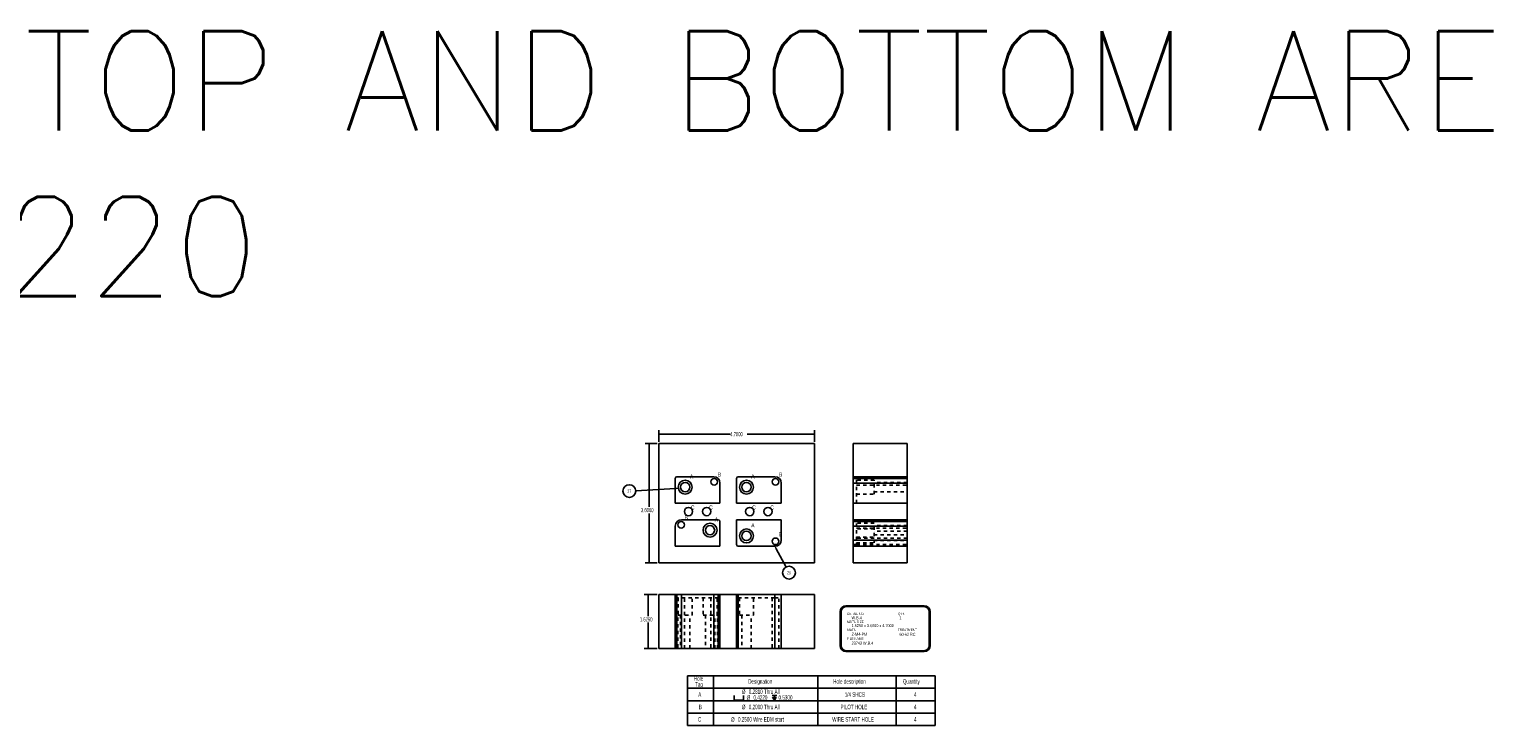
# Model space of a CAD drawing. Header units: inches. Extents: x 1802 to 2468, y -253 to -72.
# Tile 242 of 256: x 2105 to 2149, y -253 to -232. Entities that reach past the tile are written whole.
import ezdxf

# ---------------------------------------------------------------- set-up
doc = ezdxf.new("R2010")
doc.units = ezdxf.units.IN
doc.header["$LTSCALE"] = 0.5
doc.header["$MEASUREMENT"] = 0
doc.linetypes.add('HIDDEN', pattern=[0.225, 0.15, -0.075])
for name, color, linetype in [('SID-M-D', 42, 'Continuous'), ('SID-M-H', 4, 'HIDDEN'), ('SID-M-M', 233, 'Continuous'), ('SID-M-S', 105, 'Continuous')]:
    doc.layers.add(name, color=color, linetype=linetype)
doc.styles.add('SLDTEXTSTYLE0', font='TXT', dxfattribs={"width": 0.595745})
doc.styles.add('T', font='romans.shx')

# ---------------------------------------------------------------- blocks, each defined once
blk = doc.blocks.new('SW_SYMBOL_HOLE_SPOT')
at = {"layer": 'SID-M-D', "color": 0}
for p, q in [((0, 34.4), (0, 3)), ((0, 3), (63, 3)), ((63, 3), (63, 34.4))]:
    blk.add_line(p, q, dxfattribs=at)
blk = doc.blocks.new('SW_SYMBOL_HOLE_DEPTH')
at = {"layer": 'SID-M-D', "color": 0}
for p, q in [((0, 34.4), (31.5, 34.4)), ((3.9, 21.9), (15.7, 3)), ((15.7, 34.4), (15.7, 3)), ((27.6, 21.9), (15.7, 3))]:
    blk.add_line(p, q, dxfattribs=at)

msp = doc.modelspace()

# ---------------------------------------------------------------- linework, layer by layer
at = {"layer": 'SID-M-D'}
for p, q in [((2123.69773, -244.28193), (2123.69773, -243.92012)), ((2123.69773, -244.04512), (2125.85632, -244.04512)), ((2128.39773, -244.04512), (2126.3643, -244.04512)), ((2128.39773, -244.28193), (2128.39773, -243.92012)), ((2123.64773, -244.33193), (2123.28909, -244.33193)), ((2123.41409, -244.33193), (2123.41409, -246.23924)), ((2124.20555, -245.6867), (2123.0035, -245.7533)), ((2123.41409, -247.93193), (2123.41409, -246.43768)), ((2127.24464, -247.50507), (2127.54161, -248.05955)), ((2123.64773, -247.93193), (2123.28909, -247.93193)), ((2123.64773, -248.88931), (2123.2581, -248.88931)), ((2123.3831, -248.88931), (2123.3831, -249.53978)), ((2123.3831, -250.51431), (2123.3831, -249.73822)), ((2123.64773, -250.51431), (2123.2581, -250.51431))]:
    msp.add_line(p, q, dxfattribs=at)
at = {"layer": 'SID-M-D', "color": 0}
for p, q in [((2124.5664, -251.34597), (2124.5664, -251.72097)), ((2124.5664, -251.34597), (2125.3538, -251.34597)), ((2124.5664, -251.72097), (2125.3538, -251.72097)), ((2124.5664, -251.72097), (2124.5664, -252.09597)), ((2125.3538, -251.34597), (2125.3538, -251.72097)), ((2125.3538, -251.34597), (2128.50341, -251.34597)), ((2125.3538, -251.72097), (2128.50341, -251.72097)), ((2125.3538, -251.72097), (2125.3538, -252.09597)), ((2128.50341, -251.34597), (2128.50341, -251.72097)), ((2128.50341, -251.34597), (2130.86562, -251.34597)), ((2128.50341, -251.72097), (2130.86562, -251.72097)), ((2128.50341, -251.72097), (2128.50341, -252.09597)), ((2130.86562, -251.34597), (2130.86562, -251.72097)), ((2130.86562, -251.34597), (2132.04672, -251.34597)), ((2130.86562, -251.72097), (2132.04672, -251.72097)), ((2130.86562, -251.72097), (2130.86562, -252.09597)), ((2132.04672, -251.34597), (2132.04672, -251.72097)), ((2132.04672, -251.72097), (2132.04672, -252.09597)), ((2124.5664, -252.09597), (2124.5664, -252.47097)), ((2124.5664, -252.09597), (2125.3538, -252.09597)), ((2125.3538, -252.09597), (2125.3538, -252.47097)), ((2125.3538, -252.09597), (2128.50341, -252.09597)), ((2128.50341, -252.09597), (2128.50341, -252.47097)), ((2128.50341, -252.09597), (2130.86562, -252.09597)), ((2130.86562, -252.09597), (2130.86562, -252.47097)), ((2130.86562, -252.09597), (2132.04672, -252.09597)), ((2132.04672, -252.09597), (2132.04672, -252.47097)), ((2124.5664, -252.47097), (2124.5664, -252.84597)), ((2124.5664, -252.47097), (2125.3538, -252.47097)), ((2125.3538, -252.47097), (2125.3538, -252.84597)), ((2125.3538, -252.47097), (2128.50341, -252.47097)), ((2128.50341, -252.47097), (2128.50341, -252.84597)), ((2128.50341, -252.47097), (2130.86562, -252.47097)), ((2130.86562, -252.47097), (2130.86562, -252.84597)), ((2130.86562, -252.47097), (2132.04672, -252.47097)), ((2132.04672, -252.47097), (2132.04672, -252.84597)), ((2124.5664, -252.84597), (2125.3538, -252.84597)), ((2125.3538, -252.84597), (2128.50341, -252.84597)), ((2128.50341, -252.84597), (2130.86562, -252.84597)), ((2130.86562, -252.84597), (2132.04672, -252.84597))]:
    msp.add_line(p, q, dxfattribs=at)
for centre in [(2122.81142, -245.76395), (2127.63244, -248.22913)]:
    msp.add_circle(centre, 0.19237, dxfattribs=at)
at = {"layer": 'SID-M-D'}
for points in [[(2123.69773, -244.04512), (2123.85373, -244.07112), (2123.85373, -244.01912)], [(2128.39773, -244.04512), (2128.24173, -244.01912), (2128.24173, -244.07112)], [(2123.41409, -244.33193), (2123.38809, -244.48793), (2123.44009, -244.48793)], [(2124.20411, -245.66074), (2124.36131, -245.67808), (2124.20411, -245.66074), (2124.20699, -245.71267)], [(2127.22172, -247.51735), (2127.17099, -247.36755), (2127.22172, -247.51735), (2127.26756, -247.49279)], [(2123.41409, -247.93193), (2123.44009, -247.77593), (2123.38809, -247.77593)], [(2123.3831, -248.88931), (2123.3571, -249.04531), (2123.4091, -249.04531)], [(2123.3831, -250.51431), (2123.4091, -250.35831), (2123.3571, -250.35831)]]:
    msp.add_solid(points, dxfattribs=at)
at = {"layer": 'SID-M-H'}
for p, q in [((2129.57434, -245.33197), (2131.19934, -245.33197)), ((2129.57434, -245.38197), (2131.19934, -245.38197)), ((2129.57434, -245.38197), (2131.19934, -245.38197)), ((2129.57434, -245.52197), (2131.19934, -245.52197)), ((2129.57434, -245.52197), (2131.19934, -245.52197)), ((2129.66934, -245.52197), (2129.66934, -245.33197)), ((2129.66934, -245.33197), (2131.19934, -245.33197)), ((2129.66934, -245.38197), (2131.19934, -245.38197)), ((2131.19934, -245.38197), (2129.66934, -245.38197)), ((2130.19934, -245.43347), (2129.66934, -245.43347)), ((2129.66934, -245.52197), (2131.19934, -245.52197)), ((2129.66934, -246.13197), (2129.66934, -245.52197)), ((2130.19934, -245.85547), (2130.19934, -245.43347)), ((2131.19934, -245.50397), (2130.19934, -245.50397)), ((2129.66934, -245.58197), (2131.19934, -245.58197)), ((2129.66934, -245.85547), (2130.19934, -245.85547)), ((2130.19934, -245.78497), (2131.19934, -245.78497)), ((2129.57434, -246.13197), (2131.19934, -246.13197)), ((2129.66934, -246.13197), (2131.19934, -246.13197)), ((2129.57434, -246.63193), (2131.19934, -246.63193)), ((2129.57434, -246.68193), (2131.19934, -246.68193)), ((2129.57434, -246.82193), (2131.19934, -246.82193)), ((2129.66934, -247.24193), (2129.66934, -246.63193)), ((2129.66934, -246.63193), (2131.19934, -246.63193)), ((2129.66934, -246.68193), (2131.19934, -246.68193)), ((2131.19934, -246.68193), (2129.66934, -246.68193)), ((2130.19934, -246.73343), (2129.66934, -246.73343)), ((2129.66934, -246.82193), (2131.19934, -246.82193)), ((2130.19934, -246.90843), (2130.19934, -246.73343)), ((2131.19934, -246.80393), (2130.19934, -246.80393)), ((2129.57434, -247.24193), (2131.19934, -247.24193)), ((2129.66934, -246.88193), (2131.19934, -246.88193)), ((2130.19934, -246.90843), (2129.66934, -246.90843)), ((2129.66934, -247.15543), (2130.19934, -247.15543)), ((2131.19934, -247.18193), (2129.66934, -247.18193)), ((2129.66934, -247.24193), (2131.19934, -247.24193)), ((2129.66934, -247.43193), (2129.66934, -247.24193)), ((2130.19934, -247.33043), (2130.19934, -246.90843)), ((2131.19934, -246.97893), (2130.19934, -246.97893)), ((2130.19934, -247.08493), (2131.19934, -247.08493)), ((2130.19934, -247.25993), (2131.19934, -247.25993)), ((2129.57434, -247.38193), (2129.66934, -247.38193)), ((2129.57434, -247.43193), (2131.19934, -247.43193)), ((2129.66934, -247.33043), (2130.19934, -247.33043)), ((2129.66934, -247.38193), (2131.19934, -247.38193)), ((2129.66934, -247.38193), (2131.19934, -247.38193)), ((2129.66934, -247.43193), (2131.19934, -247.43193)), ((2124.19773, -248.88931), (2124.19773, -250.51431)), ((2124.19773, -248.98431), (2124.19773, -250.51431)), ((2124.19773, -248.98431), (2125.54773, -248.98431)), ((2124.24773, -248.88931), (2124.24773, -250.51431)), ((2124.24773, -248.98431), (2124.24773, -250.51431)), ((2124.27273, -248.98431), (2124.27273, -250.51431)), ((2124.28673, -248.98431), (2124.28673, -249.51431)), ((2124.38773, -248.88931), (2124.38773, -250.51431)), ((2124.38773, -248.98431), (2124.38773, -250.51431)), ((2124.47273, -250.51431), (2124.47273, -248.98431)), ((2124.70873, -249.51431), (2124.70873, -248.98431)), ((2125.03673, -248.98431), (2125.03673, -249.51431)), ((2125.27273, -248.98431), (2125.27273, -250.51431)), ((2125.35773, -248.88931), (2125.35773, -250.51431)), ((2125.35773, -248.98431), (2125.35773, -250.51431)), ((2125.45873, -249.51431), (2125.45873, -248.98431)), ((2125.47273, -250.51431), (2125.47273, -248.98431)), ((2125.49773, -248.88931), (2125.49773, -250.51431)), ((2125.49773, -248.98431), (2125.49773, -250.51431)), ((2125.54773, -248.88931), (2125.54773, -250.51431)), ((2125.54773, -248.98431), (2125.54773, -250.51431)), ((2126.04765, -248.88931), (2126.04765, -250.51431)), ((2126.04765, -248.98431), (2126.04765, -250.51431)), ((2126.04765, -248.98431), (2126.09765, -248.98431)), ((2126.04773, -248.88931), (2126.04773, -250.51431)), ((2126.04773, -248.98431), (2126.04773, -250.51431)), ((2126.09765, -248.88931), (2126.09765, -250.51431)), ((2126.09765, -248.98431), (2126.09765, -250.51431)), ((2126.09765, -248.98431), (2127.20765, -248.98431)), ((2126.09773, -248.88931), (2126.09773, -250.51431)), ((2126.09773, -248.98431), (2126.09773, -250.51431)), ((2126.13665, -248.98431), (2126.13665, -249.51431)), ((2126.13673, -248.98431), (2126.13673, -249.51431)), ((2126.55865, -249.51431), (2126.55865, -248.98431)), ((2126.55873, -249.51431), (2126.55873, -248.98431)), ((2127.12265, -248.98431), (2127.12265, -250.51431)), ((2127.12273, -248.98431), (2127.12273, -250.51431)), ((2127.20765, -248.88931), (2127.20765, -250.51431)), ((2127.20765, -248.98431), (2127.20765, -250.51431)), ((2127.20765, -248.98431), (2127.39765, -248.98431)), ((2127.20773, -248.88931), (2127.20773, -250.51431)), ((2127.20773, -248.98431), (2127.20773, -250.51431)), ((2127.32265, -250.51431), (2127.32265, -248.98431)), ((2127.32273, -250.51431), (2127.32273, -248.98431)), ((2127.39765, -248.88931), (2127.39765, -250.51431)), ((2127.39765, -248.98431), (2127.39765, -250.51431)), ((2127.39765, -248.98431), (2127.39773, -248.98431)), ((2127.39773, -248.88931), (2127.39773, -250.51431)), ((2127.39773, -248.98431), (2127.39773, -250.51431)), ((2124.28673, -249.51431), (2124.49773, -249.51431)), ((2124.35723, -249.51431), (2124.35723, -250.51431)), ((2124.49773, -249.51431), (2124.70873, -249.51431)), ((2124.63823, -250.51431), (2124.63823, -249.51431)), ((2125.03673, -249.51431), (2125.24773, -249.51431)), ((2125.10723, -249.51431), (2125.10723, -250.51431)), ((2125.24773, -249.51431), (2125.45873, -249.51431)), ((2125.38823, -250.51431), (2125.38823, -249.51431)), ((2126.13665, -249.51431), (2126.55865, -249.51431)), ((2126.20715, -249.51431), (2126.20715, -250.51431)), ((2126.20723, -249.51431), (2126.20723, -250.51431)), ((2126.48815, -250.51431), (2126.48815, -249.51431)), ((2126.48823, -250.51431), (2126.48823, -249.51431)), ((2126.55865, -249.51431), (2126.55873, -249.51431))]:
    msp.add_line(p, q, dxfattribs=at)
at = {"layer": 'SID-M-M'}
for p, q in [((2129.17738, -249.40449), (2129.17738, -250.43501)), ((2129.20238, -249.40449), (2129.20238, -250.43501)), ((2129.35238, -249.22949), (2131.71836, -249.22949)), ((2129.35238, -249.25449), (2131.71836, -249.25449)), ((2131.86836, -249.40449), (2131.86836, -250.43501)), ((2131.89336, -249.40449), (2131.89336, -250.43501)), ((2129.35238, -250.58501), (2131.71836, -250.58501)), ((2129.35238, -250.61001), (2131.71836, -250.61001))]:
    msp.add_line(p, q, dxfattribs=at)
for centre in [(2124.59773, -246.38193), (2125.14773, -246.38193), (2126.44773, -246.38193), (2126.99773, -246.38193)]:
    msp.add_circle(centre, 0.125, dxfattribs=at)
for centre, radius, start, end in [((2129.35238, -249.40449), 0.175, 90, 180), ((2129.35238, -249.40449), 0.15, 90, 180), ((2131.71836, -249.40449), 0.175, 0, 90), ((2131.71836, -249.40449), 0.15, 0, 90), ((2129.35238, -250.43501), 0.175, 180, 270), ((2129.35238, -250.43501), 0.15, 180, 270), ((2131.71836, -250.43501), 0.15, 270, 0), ((2131.71836, -250.43501), 0.175, 270, 0)]:
    msp.add_arc(centre, radius, start, end, dxfattribs=at)
at = {"layer": 'SID-M-S'}
for p, q in [((2128.39773, -244.33193), (2123.69773, -244.33193)), ((2123.69773, -244.33193), (2123.69773, -247.93193)), ((2128.39773, -247.93193), (2128.39773, -244.33193)), ((2129.57434, -247.93193), (2129.57434, -244.33193)), ((2129.57434, -244.33193), (2131.19934, -244.33193)), ((2131.19934, -247.93193), (2131.19934, -244.33193)), ((2124.19773, -245.38197), (2124.19773, -246.13197)), ((2125.35773, -245.33197), (2124.24773, -245.33197)), ((2125.54773, -246.13197), (2125.54773, -245.52197)), ((2126.04773, -245.38197), (2126.04773, -246.13197)), ((2127.20773, -245.33197), (2126.09773, -245.33197)), ((2127.39773, -246.13197), (2127.39773, -245.52197)), ((2124.19773, -246.13197), (2125.54773, -246.13197)), ((2126.04773, -246.13197), (2127.39773, -246.13197)), ((2124.19773, -246.82193), (2124.19773, -247.43193)), ((2125.49773, -246.63193), (2124.38773, -246.63193)), ((2125.54773, -247.43193), (2125.54773, -246.68193)), ((2126.04765, -246.63193), (2126.04765, -247.38193)), ((2127.39765, -246.63193), (2126.04765, -246.63193)), ((2127.39765, -247.24193), (2127.39765, -246.63193)), ((2124.19773, -247.43193), (2125.54773, -247.43193)), ((2126.09765, -247.43193), (2127.20765, -247.43193)), ((2123.69773, -247.93193), (2128.39773, -247.93193)), ((2129.57434, -247.93193), (2131.19934, -247.93193)), ((2123.69773, -248.88931), (2128.39773, -248.88931)), ((2123.69773, -248.88931), (2123.69773, -250.51431)), ((2128.39773, -248.88931), (2128.39773, -250.51431)), ((2123.69773, -250.51431), (2128.39773, -250.51431))]:
    msp.add_line(p, q, dxfattribs=at)
for centre, radius in [((2124.49773, -245.64447), 0.211), ((2124.49773, -245.64447), 0.1405), ((2125.37273, -245.48197), 0.1), ((2126.34773, -245.64447), 0.211), ((2126.34773, -245.64447), 0.1405), ((2127.22273, -245.48197), 0.1), ((2124.37273, -246.78193), 0.1), ((2125.24773, -246.94443), 0.211), ((2125.24773, -246.94443), 0.1405), ((2126.34765, -247.11943), 0.211), ((2126.34765, -247.11943), 0.1405), ((2127.22265, -247.28193), 0.1)]:
    msp.add_circle(centre, radius, dxfattribs=at)
for centre, radius, start, end in [((2124.24773, -245.38197), 0.05, 90, 180), ((2125.35773, -245.52197), 0.19, 0, 90), ((2126.09773, -245.38197), 0.05, 90, 180), ((2127.20773, -245.52197), 0.19, 0, 90), ((2124.38773, -246.82193), 0.19, 90, 180), ((2125.49773, -246.68193), 0.05, 0, 90), ((2127.20765, -247.24193), 0.19, 270, 0), ((2126.09765, -247.38193), 0.05, 180, 270)]:
    msp.add_arc(centre, radius, start, end, dxfattribs=at)

# ---------------------------------------------------------------- block references
at = {"layer": 'SID-M-D', "color": 0, "xscale": 0.004470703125, "yscale": 0.004470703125, "zscale": 0.004470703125}
for name, p in [('SW_SYMBOL_HOLE_SPOT', (2125.98034, -252.08796)), ('SW_SYMBOL_HOLE_DEPTH', (2127.12001, -252.08796))]:
    msp.add_blockref(name, p, dxfattribs=at)

# ---------------------------------------------------------------- texts
at = {"layer": 'SID-M-D', "style": 'SLDTEXTSTYLE0', "width": 0.75}
for s, height, p in [('A', 0.125, (2124.6383, -245.38649)), ('B', 0.125, (2125.47534, -245.3283)), ('A', 0.125, (2126.4883, -245.38649)), ('B', 0.125, (2127.32534, -245.3283)), ('C', 0.125, (2124.66614, -246.32223)), ('C', 0.125, (2125.21614, -246.32223)), ('C', 0.125, (2126.51614, -246.32223)), ('C', 0.125, (2127.06614, -246.32223)), ('B', 0.125, (2124.47534, -246.62826)), ('A', 0.125, (2125.3883, -246.68646)), ('A', 0.125, (2126.48823, -246.86146)), ('B', 0.125, (2127.32526, -247.12826)), ('DETAIL NO.', 0.075, (2129.38526, -249.50728)), ('QTY.', 0.075, (2130.9215, -249.50728)), ("MAT'L SIZE", 0.075, (2129.38526, -249.74739)), ("MAT'L", 0.075, (2129.38989, -249.99356)), ('W.B.4', 0.09, (2129.5222, -249.63656)), ('1.6250 x 3.6000 x 4.7000', 0.09, (2129.5222, -249.87337)), ('TREATMENT', 0.075, (2130.9215, -249.99356)), ('1', 0.09, (2130.96723, -249.63656)), ('FILE NAME', 0.075, (2129.38396, -250.25769)), ('23743 W.B.4', 0.09, (2129.5222, -250.4007)), ('Z-M4-PM', 0.09, (2129.5222, -250.1346)), ('60-62 RC', 0.09, (2130.96723, -250.13568))]:
    msp.add_text(s, height=height, dxfattribs=at).set_placement(p)
at = {"layer": 'SID-M-D', "insert": (2052.35186, -231.87489), "char_height": 3, "width": 252.4841357, "attachment_point": 1, "style": 'T'}
msp.add_mtext('{NOTE; COIN DETAILS FOR TOP AND BOTTOM ARE NOT FINISHED \\PDETAILS 25 , 27 , 219 , 220}', dxfattribs=at)
at = {"layer": 'SID-M-D', "char_height": 0.125, "attachment_point": 1, "style": 'SLDTEXTSTYLE0'}
for s, insert in [('4.7000', (2125.85632, -243.98321)), ('3.6000', (2123.1601, -246.27654)), ('1.6250', (2123.12911, -249.57709))]:
    msp.add_mtext(s, dxfattribs=dict(at, insert=insert))
at = {"layer": 'SID-M-D', "color": 0, "style": 'SLDTEXTSTYLE0'}
for s, insert, char_height, attachment_point in [('27', (2122.80941, -245.71284), 0.1, 2), ('25', (2127.63042, -248.17803), 0.1, 2), ('Hole', (2124.75906, -251.35585), 0.137795, 1), ('Tag', (2124.79638, -251.53402), 0.137795, 1), ('%%c', (2126.21046, -251.75126), 0.137795, 1), ('Designation', (2126.4003, -251.44493), 0.1377953, 1), ('0.2810 Thru All', (2126.41827, -251.75126), 0.1377953, 1), ('Hole description', (2128.96587, -251.44493), 0.1377953, 1), ('Quantity', (2131.07168, -251.44493), 0.137795, 1), ('A', (2124.89216, -251.84035), 0.1378, 1), ('%%c', (2126.35222, -251.92944), 0.137795, 1), ('0.4220', (2126.56003, -251.92944), 0.137795, 1), ('0.5300', (2127.31689, -251.92944), 0.137795, 1), ('1/4 SHCS', (2129.31438, -251.84035), 0.137795, 1), ('4', (2131.40526, -251.84035), 0.1378, 1), ('C', (2124.88546, -252.59035), 0.1378, 1), ('B', (2124.90738, -252.21535), 0.1378, 1), ('%%c', (2125.88406, -252.59035), 0.137795, 1), ('0.2500 Wire EDM start', (2126.09187, -252.59035), 0.1377953, 1), ('%%c', (2126.21046, -252.21535), 0.137795, 1), ('0.2000 Thru All', (2126.41827, -252.21535), 0.1377953, 1), ('WIRE START HOLE', (2128.93755, -252.59035), 0.1377953, 1), ('PILOT HOLE', (2129.18835, -252.21535), 0.137795, 1), ('4', (2131.40526, -252.21535), 0.1378, 1), ('4', (2131.40526, -252.59035), 0.1378, 1)]:
    msp.add_mtext(s, dxfattribs=dict(at, insert=insert, char_height=char_height, attachment_point=attachment_point))

doc.saveas('drawing.dxf')
